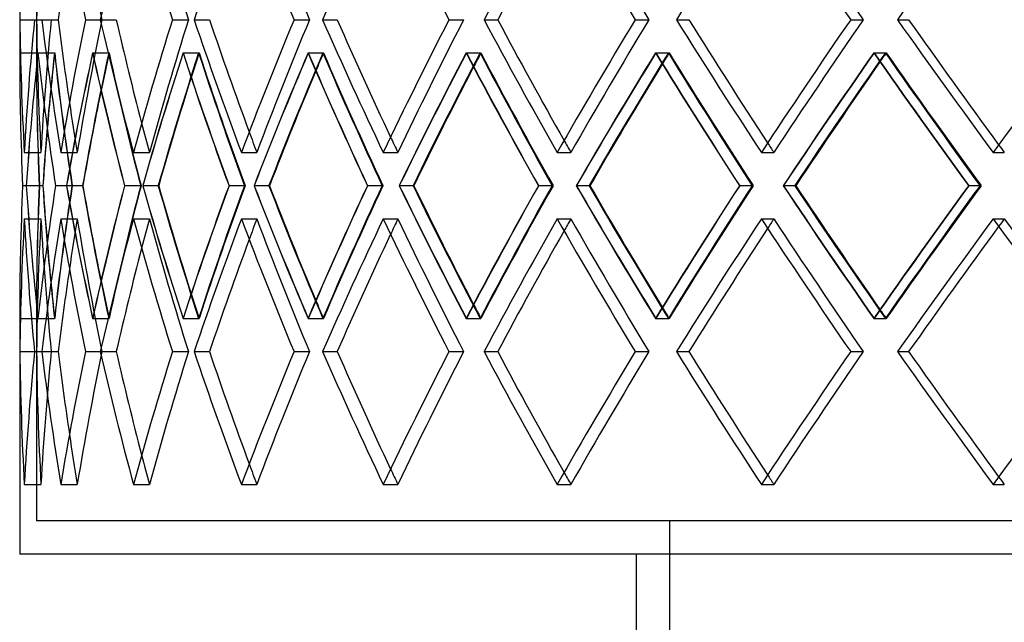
# Model space of a CAD drawing. Header units: millimetres. Extents: x -675 to 675, y -276 to 276.
# Tile 2 of 12: x -453 to -305, y -100 to -10. Entities that reach past the tile are written whole.
import ezdxf

# ---------------------------------------------------------------- set-up
doc = ezdxf.new("R2010")
doc.units = ezdxf.units.MM
doc.layers.add('HIDDEN', color=7, linetype='Continuous')
doc.layers.add('THICK', color=7, linetype='Continuous')

msp = doc.modelspace()

# ---------------------------------------------------------------- linework, layer by layer
at = {"layer": 'HIDDEN'}
for p, q in [((-450, -4.68), (-450, -14.72)), ((-452.47, -9.65), (-449.97, -9.65)), ((-450.28, -9.65), (-449.97, -9.65)), ((-450.28, -9.65), (-447.78, -9.65)), ((-450.28, -9.65), (-447.78, -9.65)), ((-449.17, -9.65), (-446.7, -9.65)), ((-442.62, -9.65), (-440.15, -9.65)), ((-442.62, -9.65), (-440.15, -9.65)), ((-440.42, -9.65), (-438.01, -9.65)), ((-429.59, -9.65), (-427.18, -9.65)), ((-429.59, -9.65), (-427.18, -9.65)), ((-426.32, -9.65), (-424.01, -9.65)), ((-411.34, -9.65), (-409.02, -9.65)), ((-411.34, -9.65), (-409.02, -9.65)), ((-407.05, -9.65), (-404.85, -9.65)), ((-388.1, -9.65), (-385.9, -9.65)), ((-388.1, -9.65), (-385.9, -9.65)), ((-382.84, -9.65), (-380.78, -9.65)), ((-360.15, -9.65), (-358.09, -9.65)), ((-360.15, -9.65), (-358.09, -9.65)), ((-353.98, -9.65), (-352.09, -9.65)), ((-327.83, -9.65), (-325.94, -9.65)), ((-327.83, -9.65), (-325.94, -9.65)), ((-320.82, -9.65), (-319.13, -9.65)), ((-452.5, -14.62), (-450, -14.62)), ((-449.76, -14.62), (-447.26, -14.62)), ((-449.75, -14.62), (-447.28, -14.62)), ((-441.56, -14.62), (-439.09, -14.62)), ((-441.54, -14.62), (-439.13, -14.62)), ((-428, -14.62), (-425.59, -14.62)), ((-427.97, -14.62), (-425.65, -14.62)), ((-409.24, -14.62), (-406.92, -14.62)), ((-409.2, -14.62), (-407, -14.62)), ((-385.52, -14.62), (-383.31, -14.62)), ((-385.47, -14.62), (-383.41, -14.62)), ((-357.11, -14.62), (-355.06, -14.62)), ((-357.06, -14.62), (-355.17, -14.62)), ((-324.37, -14.62), (-322.49, -14.62)), ((-324.31, -14.62), (-322.62, -14.62)), ((-451.81, -29.56), (-449.32, -29.56)), ((-451.81, -29.56), (-449.32, -29.56)), ((-446.33, -29.56), (-443.86, -29.56)), ((-446.33, -29.56), (-443.86, -29.56)), ((-435.43, -29.56), (-433.02, -29.56)), ((-435.43, -29.56), (-433.02, -29.56)), ((-419.24, -29.56), (-416.92, -29.56)), ((-419.24, -29.56), (-416.92, -29.56)), ((-397.96, -29.56), (-395.76, -29.56)), ((-397.96, -29.56), (-395.76, -29.56)), ((-371.85, -29.56), (-369.8, -29.56)), ((-371.85, -29.56), (-369.8, -29.56)), ((-341.23, -29.56), (-339.35, -29.56)), ((-341.23, -29.56), (-339.35, -29.56)), ((-306.47, -29.56), (-304.78, -29.56)), ((-306.47, -29.56), (-304.78, -29.56)), ((-452.06, -34.53), (-449.56, -34.53)), ((-452.06, -34.53), (-449.55, -34.53)), ((-451.51, -34.53), (-449.03, -34.53)), ((-447.13, -34.53), (-444.62, -34.53)), ((-447.12, -34.53), (-444.65, -34.53)), ((-445.48, -34.53), (-443.06, -34.53)), ((-436.76, -34.53), (-434.29, -34.53)), ((-436.75, -34.53), (-434.35, -34.53)), ((-434.04, -34.53), (-431.71, -34.53)), ((-421.1, -34.53), (-418.68, -34.53)), ((-421.09, -34.53), (-418.77, -34.53)), ((-417.33, -34.53), (-415.12, -34.53)), ((-400.32, -34.53), (-398, -34.53)), ((-400.31, -34.53), (-398.11, -34.53)), ((-395.55, -34.53), (-393.49, -34.53)), ((-374.69, -34.53), (-372.48, -34.53)), ((-374.67, -34.53), (-372.61, -34.53)), ((-368.97, -34.53), (-367.08, -34.53)), ((-344.51, -34.53), (-342.44, -34.53)), ((-344.48, -34.53), (-342.59, -34.53)), ((-337.92, -34.53), (-336.22, -34.53)), ((-310.14, -34.53), (-308.25, -34.53)), ((-310.11, -34.53), (-308.42, -34.53)), ((-451.81, -39.51), (-449.32, -39.51)), ((-451.81, -39.51), (-449.32, -39.51)), ((-446.33, -39.51), (-443.86, -39.51)), ((-446.33, -39.51), (-443.86, -39.51)), ((-435.43, -39.51), (-433.02, -39.51)), ((-435.43, -39.51), (-433.02, -39.51)), ((-419.24, -39.51), (-416.92, -39.51)), ((-419.24, -39.51), (-416.92, -39.51)), ((-397.96, -39.51), (-395.76, -39.51)), ((-397.96, -39.51), (-395.76, -39.51)), ((-371.85, -39.51), (-369.8, -39.51)), ((-371.85, -39.51), (-369.8, -39.51)), ((-341.23, -39.51), (-339.35, -39.51)), ((-341.23, -39.51), (-339.35, -39.51)), ((-306.47, -39.51), (-304.78, -39.51)), ((-306.47, -39.51), (-304.78, -39.51)), ((-452.5, -54.44), (-450, -54.44)), ((-450, -54.44), (-450, -84.8)), ((-449.76, -54.44), (-447.26, -54.44)), ((-449.75, -54.44), (-447.28, -54.44)), ((-441.56, -54.44), (-439.09, -54.44)), ((-441.54, -54.44), (-439.13, -54.44)), ((-428, -54.44), (-425.59, -54.44)), ((-427.97, -54.44), (-425.65, -54.44)), ((-409.24, -54.44), (-406.92, -54.44)), ((-409.2, -54.44), (-407, -54.44)), ((-385.52, -54.44), (-383.31, -54.44)), ((-385.47, -54.44), (-383.41, -54.44)), ((-357.11, -54.44), (-355.06, -54.44)), ((-357.06, -54.44), (-355.17, -54.44)), ((-324.37, -54.44), (-322.49, -54.44)), ((-324.31, -54.44), (-322.62, -54.44)), ((-452.47, -59.42), (-449.97, -59.42)), ((-450.28, -59.42), (-449.97, -59.42)), ((-450.28, -59.42), (-447.78, -59.42)), ((-450.28, -59.42), (-447.78, -59.42)), ((-449.17, -59.42), (-446.7, -59.42)), ((-442.62, -59.42), (-440.15, -59.42)), ((-442.62, -59.42), (-440.15, -59.42)), ((-440.42, -59.42), (-438.01, -59.42)), ((-429.59, -59.42), (-427.18, -59.42)), ((-429.59, -59.42), (-427.18, -59.42)), ((-426.32, -59.42), (-424.01, -59.42)), ((-411.34, -59.42), (-409.02, -59.42)), ((-411.34, -59.42), (-409.02, -59.42)), ((-407.05, -59.42), (-404.85, -59.42)), ((-388.1, -59.42), (-385.9, -59.42)), ((-388.1, -59.42), (-385.9, -59.42)), ((-382.84, -59.42), (-380.78, -59.42)), ((-360.15, -59.42), (-358.09, -59.42)), ((-360.15, -59.42), (-358.09, -59.42)), ((-353.98, -59.42), (-352.09, -59.42)), ((-327.83, -59.42), (-325.94, -59.42)), ((-327.83, -59.42), (-325.94, -59.42)), ((-320.82, -59.42), (-319.13, -59.42)), ((-451.81, -79.33), (-449.32, -79.33)), ((-451.81, -79.33), (-449.32, -79.33)), ((-446.33, -79.33), (-443.86, -79.33)), ((-446.33, -79.33), (-443.86, -79.33)), ((-435.43, -79.33), (-433.02, -79.33)), ((-435.43, -79.33), (-433.02, -79.33)), ((-419.24, -79.33), (-416.92, -79.33)), ((-419.24, -79.33), (-416.92, -79.33)), ((-397.96, -79.33), (-395.76, -79.33)), ((-397.96, -79.33), (-395.76, -79.33)), ((-371.85, -79.33), (-369.8, -79.33)), ((-371.85, -79.33), (-369.8, -79.33)), ((-341.23, -79.33), (-339.35, -79.33)), ((-341.23, -79.33), (-339.35, -79.33)), ((-306.47, -79.33), (-304.78, -79.33)), ((-306.47, -79.33), (-304.78, -79.33)), ((0, -84.8), (-450, -84.8)), ((-355, -84.8), (-355, -275.5))]:
    msp.add_line(p, q, dxfattribs=at)
for centre, major_axis, ratio, start_param, end_param in [((0, 10.26), (328.66, 328.66), 0.946349, 2.328637, 2.372648), ((0, 10.26), (-326.84, -326.84), 0.946349, -0.812956, -0.7687), ((0, 10.26), (-343.39, 343.39), 0.846957, 0.868072, 0.912328), ((0, 10.26), (343.39, -343.39), 0.846957, -2.273521, -2.229265), ((0, 10.26), (-358.89, 358.89), 0.756438, 0.923187, 0.967444), ((0, 10.26), (358.89, -358.89), 0.756438, -2.218405, -2.174149), ((0, 10.26), (375.37, 375.37), 0.673173, 2.16329, 2.207301), ((0, 10.26), (373.3, -373.3), 0.673173, -2.16329, -2.119033), ((0, 10.26), (400.89, 400.89), 0.523489, 2.053058, 2.09707), ((0, 10.26), (-398.68, 398.68), 0.523489, 1.088534, 1.132791), ((0, 10.26), (398.68, -398.68), 0.523489, -2.053058, -2.008802), ((0, 10.26), (-409.57, 409.57), 0.455172, 1.14365, 1.187906), ((0, 10.26), (409.57, -409.57), 0.455172, -1.997943, -1.953686), ((0, 10.26), (421.54, 421.54), 0.390201, 1.942827, 1.986839), ((0, -29.56), (328.66, -328.66), 0.946349, -2.372648, -2.328637), ((0, -29.56), (-326.84, 326.84), 0.946349, 0.7687, 0.812956), ((0, -29.56), (-326.84, -326.84), 0.946349, -0.857212, -0.812956), ((0, -29.56), (326.84, 326.84), 0.946349, 2.28438, 2.328637), ((0, -29.56), (345.3, -345.3), 0.846957, -2.317533, -2.273521), ((0, -29.56), (-343.39, -343.39), 0.846957, -0.912328, -0.868072), ((0, -29.56), (343.39, 343.39), 0.846957, 2.229265, 2.273521), ((0, -29.56), (360.88, -360.88), 0.756438, -2.262417, -2.218405), ((0, -29.56), (-358.89, -358.89), 0.756438, -0.967444, -0.923187), ((0, -29.56), (358.89, 358.89), 0.756438, 2.174149, 2.218405), ((0, -29.56), (375.37, -375.37), 0.673173, -2.207301, -2.16329), ((0, -29.56), (-373.3, -373.3), 0.673173, -1.022559, -0.978303), ((0, -29.56), (373.3, 373.3), 0.673173, 2.119033, 2.16329), ((0, -29.56), (388.72, -388.72), 0.595871, -2.152186, -2.108174), ((0, -29.56), (-386.57, -386.57), 0.595871, -1.077675, -1.033419), ((0, -29.56), (386.57, 386.57), 0.595871, 2.063918, 2.108174), ((0, -29.56), (400.89, -400.89), 0.523489, -2.09707, -2.053058), ((0, -29.56), (-398.68, -398.68), 0.523489, -1.132791, -1.088534), ((0, -29.56), (398.68, 398.68), 0.523489, 2.008802, 2.053058), ((0, -29.56), (411.84, -411.84), 0.455172, -2.041954, -1.997943), ((0, -29.56), (-409.57, -409.57), 0.455172, -1.187906, -1.14365), ((0, -29.56), (409.57, 409.57), 0.455172, 1.953686, 1.997943), ((0, -29.56), (421.54, -421.54), 0.390201, -1.986839, -1.942827), ((0, -39.51), (328.66, -328.66), 0.946349, -2.383655, -2.33963), ((0, 10.26), (345.3, 345.3), 0.846957, 2.32854, 2.372672), ((0, 10.26), (326.84, 326.84), 0.946349, 2.383961, 2.42834), ((0, -39.51), (326.84, -326.84), 0.946349, -2.383752, -2.339691), ((0, -39.51), (345.3, -345.3), 0.846957, -2.32854, -2.284514), ((0, 10.26), (343.39, 343.39), 0.846957, 2.328846, 2.373224), ((0, -39.51), (-326.84, -326.84), 0.946349, -0.868281, -0.843053), ((0, -39.51), (343.39, -343.39), 0.846957, -2.328846, -2.284576), ((0, 10.26), (-326.84, 326.84), 0.946349, 0.868281, 0.912659), ((0, 10.26), (360.88, 360.88), 0.756438, 2.273424, 2.317556), ((0, 10.26), (358.89, 358.89), 0.756438, 2.27373, 2.318109), ((0, -39.51), (360.88, -360.88), 0.756438, -2.273424, -2.229399), ((0, -39.51), (-343.39, -343.39), 0.846957, -0.923396, -0.910854), ((0, -39.51), (358.89, -358.89), 0.756438, -2.27373, -2.22946), ((0, 10.26), (-343.39, 343.39), 0.846957, 0.923396, 0.967775), ((0, 10.26), (375.37, 375.37), 0.673173, 2.218308, 2.26244), ((0, 10.26), (373.3, 373.3), 0.673173, 2.218614, 2.262993), ((0, -39.51), (375.37, -375.37), 0.673173, -2.218308, -2.174283), ((0, -39.51), (-358.89, -358.89), 0.756438, -0.978512, -0.97027), ((0, -39.51), (373.3, -373.3), 0.673173, -2.218614, -2.174344), ((0, 10.26), (-358.89, 358.89), 0.756438, 0.978512, 1.022891), ((0, 10.26), (388.72, 388.72), 0.595871, 2.163193, 2.207325), ((0, 10.26), (386.57, 386.57), 0.595871, 2.163499, 2.207877), ((0, -39.51), (388.72, -388.72), 0.595871, -2.163193, -2.119167), ((0, -39.51), (-373.3, -373.3), 0.673173, -1.033627, -1.02759), ((0, -39.51), (386.57, -386.57), 0.595871, -2.163499, -2.119229), ((0, 10.26), (-373.3, 373.3), 0.673173, 1.033627, 1.078006), ((0, 10.26), (400.89, 400.89), 0.523489, 2.108077, 2.152209), ((0, 10.26), (398.68, 398.68), 0.523489, 2.108383, 2.152762), ((0, -39.51), (400.89, -400.89), 0.523489, -2.108077, -2.064052), ((0, -39.51), (-386.57, -386.57), 0.595871, -1.088743, -1.084072), ((0, -39.51), (398.68, -398.68), 0.523489, -2.108383, -2.064113), ((0, 10.26), (-386.57, 386.57), 0.595871, 1.088743, 1.133122), ((0, 10.26), (411.84, 411.84), 0.455172, 2.052961, 2.097093), ((0, 10.26), (409.57, 409.57), 0.455172, 2.053267, 2.097646), ((0, -39.51), (411.84, -411.84), 0.455172, -2.052961, -2.008936), ((0, -39.51), (-398.68, -398.68), 0.523489, -1.143859, -1.140137), ((0, -39.51), (409.57, -409.57), 0.455172, -2.053267, -2.008997), ((0, 10.26), (-398.68, 398.68), 0.523489, 1.143859, 1.188238), ((0, 10.26), (421.54, 421.54), 0.390201, 1.997846, 2.041978), ((0, 10.26), (419.22, 419.22), 0.390201, 1.998152, 2.04253), ((0, -39.51), (421.54, -421.54), 0.390201, -1.997846, -1.95382), ((0, -39.51), (-409.57, -409.57), 0.455172, -1.198974, -1.195966), ((0, -39.51), (419.22, -419.22), 0.390201, -1.998152, -1.953882), ((0, 10.26), (-409.57, 409.57), 0.455172, 1.198974, 1.243353), ((0, -29.56), (-343.39, 343.39), 0.846957, 0.851422, 0.868072), ((0, -29.56), (-358.89, 358.89), 0.756438, 0.913363, 0.923187), ((0, -29.56), (-373.3, 373.3), 0.673173, 0.971464, 0.978303), ((0, -29.56), (-386.57, 386.57), 0.595871, 1.028286, 1.033419), ((0, -29.56), (-398.68, 398.68), 0.523489, 1.084528, 1.088534), ((0, -29.56), (-409.57, 409.57), 0.455172, 1.14046, 1.14365), ((0, -29.56), (-419.22, 419.22), 0.390201, 1.196208, 1.198766), ((0, -29.56), (328.66, 328.66), 0.946349, 2.33963, 2.383655), ((0, -79.33), (345.3, -345.3), 0.846957, -2.372672, -2.32854), ((0, -29.56), (326.84, 326.84), 0.946349, 2.339691, 2.383961), ((0, -79.33), (326.84, -326.84), 0.946349, -2.42834, -2.383961), ((0, -29.56), (345.3, 345.3), 0.846957, 2.284514, 2.32854), ((0, -79.33), (343.39, -343.39), 0.846957, -2.373224, -2.328846), ((0, -29.56), (343.39, 343.39), 0.846957, 2.284576, 2.328846), ((0, -79.33), (-326.84, -326.84), 0.946349, -0.912659, -0.868281), ((0, -79.33), (360.88, -360.88), 0.756438, -2.317556, -2.273424), ((0, -79.33), (358.89, -358.89), 0.756438, -2.318109, -2.27373), ((0, -29.56), (360.88, 360.88), 0.756438, 2.229399, 2.273424), ((0, -29.56), (358.89, 358.89), 0.756438, 2.22946, 2.27373), ((0, -79.33), (-343.39, -343.39), 0.846957, -0.967775, -0.923396), ((0, -79.33), (375.37, -375.37), 0.673173, -2.26244, -2.218308), ((0, -79.33), (373.3, -373.3), 0.673173, -2.262993, -2.218614), ((0, -29.56), (375.37, 375.37), 0.673173, 2.174283, 2.218308), ((0, -29.56), (373.3, 373.3), 0.673173, 2.174344, 2.218614), ((0, -79.33), (-358.89, -358.89), 0.756438, -1.022891, -0.978512), ((0, -79.33), (388.72, -388.72), 0.595871, -2.207325, -2.163193), ((0, -79.33), (386.57, -386.57), 0.595871, -2.207877, -2.163499), ((0, -29.56), (388.72, 388.72), 0.595871, 2.119167, 2.163193), ((0, -29.56), (386.57, 386.57), 0.595871, 2.119229, 2.163499), ((0, -79.33), (-373.3, -373.3), 0.673173, -1.078006, -1.033627), ((0, -79.33), (400.89, -400.89), 0.523489, -2.152209, -2.108077), ((0, -79.33), (398.68, -398.68), 0.523489, -2.152762, -2.108383), ((0, -29.56), (400.89, 400.89), 0.523489, 2.064052, 2.108077), ((0, -29.56), (398.68, 398.68), 0.523489, 2.064113, 2.108383), ((0, -79.33), (-386.57, -386.57), 0.595871, -1.133122, -1.088743), ((0, -79.33), (411.84, -411.84), 0.455172, -2.097093, -2.052961), ((0, -79.33), (409.57, -409.57), 0.455172, -2.097646, -2.053267), ((0, -29.56), (411.84, 411.84), 0.455172, 2.008936, 2.052961), ((0, -29.56), (409.57, 409.57), 0.455172, 2.008997, 2.053267), ((0, -79.33), (-398.68, -398.68), 0.523489, -1.188238, -1.143859), ((0, -79.33), (421.54, -421.54), 0.390201, -2.041978, -1.997846), ((0, -79.33), (419.22, -419.22), 0.390201, -2.04253, -1.998152), ((0, -29.56), (421.54, 421.54), 0.390201, 1.95382, 1.997846), ((0, -29.56), (419.22, 419.22), 0.390201, 1.953882, 1.998152), ((0, -79.33), (-409.57, -409.57), 0.455172, -1.243353, -1.198974), ((0, -39.51), (328.66, 328.66), 0.946349, 2.328637, 2.372648), ((0, -39.51), (-326.84, -326.84), 0.946349, -0.812956, -0.7687), ((0, -39.51), (-326.84, 326.84), 0.946349, 0.812956, 0.857212), ((0, -39.51), (326.84, -326.84), 0.946349, -2.328637, -2.28438), ((0, -39.51), (345.3, 345.3), 0.846957, 2.273521, 2.317533), ((0, -39.51), (-343.39, -343.39), 0.846957, -0.868072, -0.851422), ((0, -39.51), (-343.39, 343.39), 0.846957, 0.868072, 0.912328), ((0, -39.51), (343.39, -343.39), 0.846957, -2.273521, -2.229265), ((0, -39.51), (360.88, 360.88), 0.756438, 2.218405, 2.262417), ((0, -39.51), (-358.89, -358.89), 0.756438, -0.923187, -0.913363), ((0, -39.51), (-358.89, 358.89), 0.756438, 0.923187, 0.967444), ((0, -39.51), (358.89, -358.89), 0.756438, -2.218405, -2.174149), ((0, -39.51), (375.37, 375.37), 0.673173, 2.16329, 2.207301), ((0, -39.51), (-373.3, -373.3), 0.673173, -0.978303, -0.971464), ((0, -39.51), (-373.3, 373.3), 0.673173, 0.978303, 1.022559), ((0, -39.51), (373.3, -373.3), 0.673173, -2.16329, -2.119033), ((0, -39.51), (388.72, 388.72), 0.595871, 2.108174, 2.152186), ((0, -39.51), (-386.57, -386.57), 0.595871, -1.033419, -1.028286), ((0, -39.51), (-386.57, 386.57), 0.595871, 1.033419, 1.077675), ((0, -39.51), (386.57, -386.57), 0.595871, -2.108174, -2.063918), ((0, -39.51), (400.89, 400.89), 0.523489, 2.053058, 2.09707), ((0, -39.51), (-398.68, -398.68), 0.523489, -1.088534, -1.084528), ((0, -39.51), (-398.68, 398.68), 0.523489, 1.088534, 1.132791), ((0, -39.51), (398.68, -398.68), 0.523489, -2.053058, -2.008802), ((0, -39.51), (411.84, 411.84), 0.455172, 1.997943, 2.041954), ((0, -39.51), (-409.57, -409.57), 0.455172, -1.14365, -1.14046), ((0, -39.51), (-409.57, 409.57), 0.455172, 1.14365, 1.187906), ((0, -39.51), (409.57, -409.57), 0.455172, -1.997943, -1.953686), ((0, -39.51), (421.54, 421.54), 0.390201, 1.942827, 1.986839), ((0, -39.51), (-419.22, -419.22), 0.390201, -1.198766, -1.196208), ((0, -39.51), (-419.22, 419.22), 0.390201, 1.198766, 1.243022), ((0, -29.56), (-326.84, 326.84), 0.946349, 0.843053, 0.868281), ((0, -29.56), (-343.39, 343.39), 0.846957, 0.910854, 0.923396), ((0, -29.56), (-358.89, 358.89), 0.756438, 0.97027, 0.978512), ((0, -29.56), (-373.3, 373.3), 0.673173, 1.02759, 1.033627), ((0, -29.56), (-386.57, 386.57), 0.595871, 1.084072, 1.088743), ((0, -29.56), (-398.68, 398.68), 0.523489, 1.140137, 1.143859), ((0, -29.56), (-409.57, 409.57), 0.455172, 1.195966, 1.198974), ((0, -79.33), (328.66, -328.66), 0.946349, -2.372648, -2.328637), ((0, -79.33), (-326.84, 326.84), 0.946349, 0.7687, 0.812956), ((0, -79.33), (-326.84, -326.84), 0.946349, -0.857212, -0.812956), ((0, -79.33), (326.84, 326.84), 0.946349, 2.28438, 2.328637), ((0, -79.33), (345.3, -345.3), 0.846957, -2.317533, -2.273521), ((0, -79.33), (-343.39, -343.39), 0.846957, -0.912328, -0.868072), ((0, -79.33), (343.39, 343.39), 0.846957, 2.229265, 2.273521), ((0, -79.33), (360.88, -360.88), 0.756438, -2.262417, -2.218405), ((0, -79.33), (-358.89, -358.89), 0.756438, -0.967444, -0.923187), ((0, -79.33), (358.89, 358.89), 0.756438, 2.174149, 2.218405), ((0, -79.33), (375.37, -375.37), 0.673173, -2.207301, -2.16329), ((0, -79.33), (-373.3, -373.3), 0.673173, -1.022559, -0.978303), ((0, -79.33), (373.3, 373.3), 0.673173, 2.119033, 2.16329), ((0, -79.33), (388.72, -388.72), 0.595871, -2.152186, -2.108174), ((0, -79.33), (-386.57, -386.57), 0.595871, -1.077675, -1.033419), ((0, -79.33), (386.57, 386.57), 0.595871, 2.063918, 2.108174), ((0, -79.33), (400.89, -400.89), 0.523489, -2.09707, -2.053058), ((0, -79.33), (-398.68, -398.68), 0.523489, -1.132791, -1.088534), ((0, -79.33), (398.68, 398.68), 0.523489, 2.008802, 2.053058), ((0, -79.33), (411.84, -411.84), 0.455172, -2.041954, -1.997943), ((0, -79.33), (-409.57, -409.57), 0.455172, -1.187906, -1.14365), ((0, -79.33), (409.57, 409.57), 0.455172, 1.953686, 1.997943), ((0, -79.33), (421.54, -421.54), 0.390201, -1.986839, -1.942827), ((0, -79.33), (-343.39, 343.39), 0.846957, 0.851422, 0.868072), ((0, -79.33), (-358.89, 358.89), 0.756438, 0.913363, 0.923187), ((0, -79.33), (-373.3, 373.3), 0.673173, 0.971464, 0.978303), ((0, -79.33), (-386.57, 386.57), 0.595871, 1.028286, 1.033419), ((0, -79.33), (-398.68, 398.68), 0.523489, 1.084528, 1.088534), ((0, -79.33), (-409.57, 409.57), 0.455172, 1.14046, 1.14365), ((0, -79.33), (-419.22, 419.22), 0.390201, 1.196208, 1.198766)]:
    msp.add_ellipse(centre, major_axis=major_axis, ratio=ratio, start_param=start_param, end_param=end_param, dxfattribs=at)
at = {"layer": 'THICK'}
for p, q in [((-452.5, -4.68), (-452.5, -14.62)), ((-452.47, -9.65), (-450.28, -9.65)), ((-449.17, -9.65), (-446.7, -9.65)), ((-440.42, -9.65), (-438.01, -9.65)), ((-426.32, -9.65), (-424.01, -9.65)), ((-407.05, -9.65), (-404.85, -9.65)), ((-382.84, -9.65), (-380.78, -9.65)), ((-353.98, -9.65), (-352.09, -9.65)), ((-320.82, -9.65), (-319.13, -9.65)), ((-451.51, -34.53), (-449.02, -34.53)), ((-445.48, -34.53), (-443.02, -34.53)), ((-434.05, -34.53), (-431.64, -34.53)), ((-417.34, -34.53), (-415.02, -34.53)), ((-395.57, -34.53), (-393.37, -34.53)), ((-369, -34.53), (-366.94, -34.53)), ((-337.95, -34.53), (-336.06, -34.53)), ((-452.5, -54.44), (-452.5, -89.8)), ((-452.47, -59.42), (-450.28, -59.42)), ((-449.17, -59.42), (-446.7, -59.42)), ((-440.42, -59.42), (-438.01, -59.42)), ((-426.32, -59.42), (-424.01, -59.42)), ((-407.05, -59.42), (-404.85, -59.42)), ((-382.84, -59.42), (-380.78, -59.42)), ((-353.98, -59.42), (-352.09, -59.42)), ((-320.82, -59.42), (-319.13, -59.42)), ((0, -89.8), (-452.5, -89.8)), ((-360, -89.8), (-360, -220.5))]:
    msp.add_line(p, q, dxfattribs=at)
for centre, major_axis, ratio, start_param, end_param in [((0, 10.26), (-345.3, 345.3), 0.846957, 0.868072, 0.912083), ((0, 10.26), (-360.88, -360.88), 0.756438, -0.923187, -0.879176), ((0, 10.26), (-360.88, 360.88), 0.756438, 0.923187, 0.967199), ((0, 10.26), (-375.37, 375.37), 0.673173, 0.978303, 1.022315), ((0, 10.26), (-388.72, -388.72), 0.595871, -1.033419, -0.989407), ((0, 10.26), (-388.72, 388.72), 0.595871, 1.033419, 1.07743), ((0, 10.26), (-400.89, 400.89), 0.523489, 1.088534, 1.132546), ((0, 10.26), (-411.84, -411.84), 0.455172, -1.14365, -1.099638), ((0, 10.26), (-411.84, 411.84), 0.455172, 1.14365, 1.187662), ((0, 10.26), (-421.54, -421.54), 0.390201, -1.198766, -1.154754), ((0, 10.26), (-421.54, 421.54), 0.390201, 1.198766, 1.242777), ((0, 10.26), (-398.68, -398.68), 0.523489, -1.084528, -1.044278), ((0, 10.26), (-343.39, -343.39), 0.846957, -0.851422, -0.823815), ((0, -29.56), (-328.66, 328.66), 0.946349, 0.768944, 0.812956), ((0, -29.56), (-328.66, -328.66), 0.946349, -0.856968, -0.812956), ((0, -29.56), (-345.3, 345.3), 0.846957, 0.82406, 0.868072), ((0, -29.56), (-343.39, 343.39), 0.846957, 0.823815, 0.851422), ((0, -29.56), (-345.3, -345.3), 0.846957, -0.912083, -0.868072), ((0, -29.56), (-360.88, 360.88), 0.756438, 0.879176, 0.923187), ((0, -29.56), (-358.89, 358.89), 0.756438, 0.878931, 0.913363), ((0, -29.56), (-360.88, -360.88), 0.756438, -0.967199, -0.923187), ((0, -29.56), (-375.37, 375.37), 0.673173, 0.934291, 0.978303), ((0, -29.56), (-373.3, 373.3), 0.673173, 0.934047, 0.971464), ((0, -29.56), (-375.37, -375.37), 0.673173, -1.022315, -0.978303), ((0, -29.56), (-388.72, 388.72), 0.595871, 0.989407, 1.033419), ((0, -29.56), (-386.57, 386.57), 0.595871, 0.989162, 1.028286), ((0, -29.56), (-388.72, -388.72), 0.595871, -1.07743, -1.033419), ((0, -29.56), (-400.89, 400.89), 0.523489, 1.044523, 1.088534), ((0, -29.56), (-398.68, 398.68), 0.523489, 1.044278, 1.084528), ((0, -29.56), (-400.89, -400.89), 0.523489, -1.132546, -1.088534), ((0, -29.56), (-411.84, 411.84), 0.455172, 1.099638, 1.14365), ((0, -29.56), (-409.57, 409.57), 0.455172, 1.099393, 1.14046), ((0, -29.56), (-411.84, -411.84), 0.455172, -1.187662, -1.14365), ((0, -29.56), (-421.54, 421.54), 0.390201, 1.154754, 1.198766), ((0, -29.56), (-419.22, 419.22), 0.390201, 1.154509, 1.196208), ((0, -29.56), (-421.54, -421.54), 0.390201, -1.242777, -1.198766), ((0, 10.26), (328.66, 328.66), 0.946349, 2.383655, 2.427787), ((0, -39.51), (-328.66, -328.66), 0.946349, -0.867975, -0.823949), ((0, 10.26), (-328.66, 328.66), 0.946349, 0.867975, 0.912107), ((0, -39.51), (-345.3, -345.3), 0.846957, -0.92309, -0.879065), ((0, 10.26), (-345.3, 345.3), 0.846957, 0.92309, 0.967222), ((0, -39.51), (-360.88, -360.88), 0.756438, -0.978206, -0.934181), ((0, 10.26), (-360.88, 360.88), 0.756438, 0.978206, 1.022338), ((0, -39.51), (-375.37, -375.37), 0.673173, -1.033322, -0.989296), ((0, 10.26), (-375.37, 375.37), 0.673173, 1.033322, 1.077454), ((0, -39.51), (-388.72, -388.72), 0.595871, -1.088437, -1.044412), ((0, 10.26), (-388.72, 388.72), 0.595871, 1.088437, 1.132569), ((0, -39.51), (-400.89, -400.89), 0.523489, -1.143553, -1.099528), ((0, 10.26), (-400.89, 400.89), 0.523489, 1.143553, 1.187685), ((0, -39.51), (-411.84, -411.84), 0.455172, -1.198669, -1.154643), ((0, 10.26), (-411.84, 411.84), 0.455172, 1.198669, 1.242801), ((0, -39.51), (-409.57, -409.57), 0.455172, -1.195966, -1.154704), ((0, -39.51), (-373.3, -373.3), 0.673173, -1.02759, -0.989357), ((0, -39.51), (-386.57, -386.57), 0.595871, -1.084072, -1.044473), ((0, -39.51), (-398.68, -398.68), 0.523489, -1.140137, -1.099589), ((0, -39.51), (-358.89, -358.89), 0.756438, -0.97027, -0.934242), ((0, -39.51), (-343.39, -343.39), 0.846957, -0.910854, -0.879126), ((0, -39.51), (-326.84, -326.84), 0.946349, -0.843053, -0.82401), ((0, -79.33), (328.66, -328.66), 0.946349, -2.427787, -2.383655), ((0, -29.56), (-328.66, 328.66), 0.946349, 0.823949, 0.867975), ((0, -79.33), (-328.66, -328.66), 0.946349, -0.912107, -0.867975), ((0, -29.56), (-326.84, 326.84), 0.946349, 0.82401, 0.843053), ((0, -29.56), (-345.3, 345.3), 0.846957, 0.879065, 0.92309), ((0, -29.56), (-343.39, 343.39), 0.846957, 0.879126, 0.910854), ((0, -79.33), (-345.3, -345.3), 0.846957, -0.967222, -0.92309), ((0, -29.56), (-360.88, 360.88), 0.756438, 0.934181, 0.978206), ((0, -29.56), (-358.89, 358.89), 0.756438, 0.934242, 0.97027), ((0, -79.33), (-360.88, -360.88), 0.756438, -1.022338, -0.978206), ((0, -29.56), (-375.37, 375.37), 0.673173, 0.989296, 1.033322), ((0, -29.56), (-373.3, 373.3), 0.673173, 0.989357, 1.02759), ((0, -79.33), (-375.37, -375.37), 0.673173, -1.077454, -1.033322), ((0, -29.56), (-388.72, 388.72), 0.595871, 1.044412, 1.088437), ((0, -29.56), (-386.57, 386.57), 0.595871, 1.044473, 1.084072), ((0, -79.33), (-388.72, -388.72), 0.595871, -1.132569, -1.088437), ((0, -29.56), (-400.89, 400.89), 0.523489, 1.099528, 1.143553), ((0, -29.56), (-398.68, 398.68), 0.523489, 1.099589, 1.140137), ((0, -79.33), (-400.89, -400.89), 0.523489, -1.187685, -1.143553), ((0, -29.56), (-411.84, 411.84), 0.455172, 1.154643, 1.198669), ((0, -29.56), (-409.57, 409.57), 0.455172, 1.154704, 1.195966), ((0, -79.33), (-411.84, -411.84), 0.455172, -1.242801, -1.198669), ((0, -39.51), (-328.66, -328.66), 0.946349, -0.812956, -0.768944), ((0, -39.51), (-328.66, 328.66), 0.946349, 0.812956, 0.856968), ((0, -39.51), (-345.3, -345.3), 0.846957, -0.868072, -0.82406), ((0, -39.51), (-345.3, 345.3), 0.846957, 0.868072, 0.912083), ((0, -39.51), (-360.88, -360.88), 0.756438, -0.923187, -0.879176), ((0, -39.51), (-360.88, 360.88), 0.756438, 0.923187, 0.967199), ((0, -39.51), (-375.37, -375.37), 0.673173, -0.978303, -0.934291), ((0, -39.51), (-375.37, 375.37), 0.673173, 0.978303, 1.022315), ((0, -39.51), (-388.72, -388.72), 0.595871, -1.033419, -0.989407), ((0, -39.51), (-388.72, 388.72), 0.595871, 1.033419, 1.07743), ((0, -39.51), (-400.89, -400.89), 0.523489, -1.088534, -1.044523), ((0, -39.51), (-400.89, 400.89), 0.523489, 1.088534, 1.132546), ((0, -39.51), (-411.84, -411.84), 0.455172, -1.14365, -1.099638), ((0, -39.51), (-411.84, 411.84), 0.455172, 1.14365, 1.187662), ((0, -39.51), (-421.54, -421.54), 0.390201, -1.198766, -1.154754), ((0, -39.51), (-421.54, 421.54), 0.390201, 1.198766, 1.242777), ((0, -39.51), (-398.68, -398.68), 0.523489, -1.084528, -1.044278), ((0, -39.51), (-409.57, -409.57), 0.455172, -1.14046, -1.099393), ((0, -39.51), (-419.22, -419.22), 0.390201, -1.196208, -1.154509), ((0, -39.51), (-373.3, -373.3), 0.673173, -0.971464, -0.934047), ((0, -39.51), (-386.57, -386.57), 0.595871, -1.028286, -0.989162), ((0, -39.51), (-358.89, -358.89), 0.756438, -0.913363, -0.878931), ((0, -39.51), (-343.39, -343.39), 0.846957, -0.851422, -0.823815), ((0, -79.33), (-328.66, 328.66), 0.946349, 0.768944, 0.812956), ((0, -79.33), (-328.66, -328.66), 0.946349, -0.856968, -0.812956), ((0, -79.33), (-345.3, 345.3), 0.846957, 0.82406, 0.868072), ((0, -79.33), (-343.39, 343.39), 0.846957, 0.823815, 0.851422), ((0, -79.33), (-345.3, -345.3), 0.846957, -0.912083, -0.868072), ((0, -79.33), (-360.88, 360.88), 0.756438, 0.879176, 0.923187), ((0, -79.33), (-358.89, 358.89), 0.756438, 0.878931, 0.913363), ((0, -79.33), (-360.88, -360.88), 0.756438, -0.967199, -0.923187), ((0, -79.33), (-375.37, 375.37), 0.673173, 0.934291, 0.978303), ((0, -79.33), (-373.3, 373.3), 0.673173, 0.934047, 0.971464), ((0, -79.33), (-375.37, -375.37), 0.673173, -1.022315, -0.978303), ((0, -79.33), (-388.72, 388.72), 0.595871, 0.989407, 1.033419), ((0, -79.33), (-386.57, 386.57), 0.595871, 0.989162, 1.028286), ((0, -79.33), (-388.72, -388.72), 0.595871, -1.07743, -1.033419), ((0, -79.33), (-400.89, 400.89), 0.523489, 1.044523, 1.088534), ((0, -79.33), (-398.68, 398.68), 0.523489, 1.044278, 1.084528), ((0, -79.33), (-400.89, -400.89), 0.523489, -1.132546, -1.088534), ((0, -79.33), (-411.84, 411.84), 0.455172, 1.099638, 1.14365), ((0, -79.33), (-409.57, 409.57), 0.455172, 1.099393, 1.14046), ((0, -79.33), (-411.84, -411.84), 0.455172, -1.187662, -1.14365), ((0, -79.33), (-421.54, 421.54), 0.390201, 1.154754, 1.198766), ((0, -79.33), (-419.22, 419.22), 0.390201, 1.154509, 1.196208), ((0, -79.33), (-421.54, -421.54), 0.390201, -1.242777, -1.198766)]:
    msp.add_ellipse(centre, major_axis=major_axis, ratio=ratio, start_param=start_param, end_param=end_param, dxfattribs=at)

doc.saveas('drawing.dxf')
